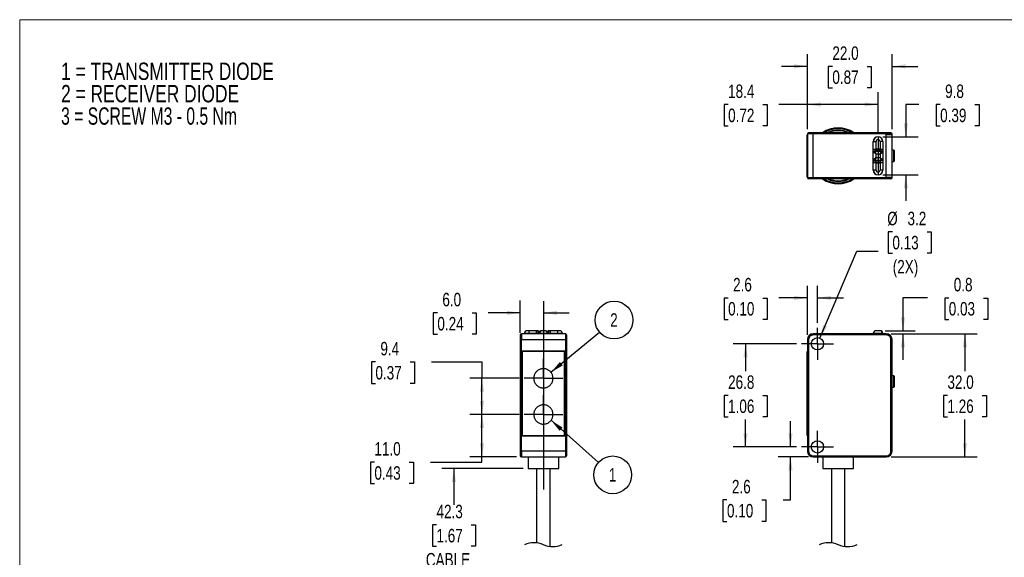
# Model space of a CAD drawing. Header units: millimetres. Extents: x 0 to 432, y 0 to 279.
# Tile 2 of 5: x 0 to 256, y 140 to 279. Entities that reach past the tile are written whole.
import ezdxf

# ---------------------------------------------------------------- set-up
doc = ezdxf.new("R2010")
doc.units = ezdxf.units.MM
doc.linetypes.add('CENTERX2', pattern=[20.32, 12.7, -2.54, 2.54, -2.54])
doc.layers.add('CENTER', color=40, linetype='CENTERX2')
doc.layers.add('DIMENSIONS', color=140, linetype='Continuous', lineweight=25)
doc.layers.add('TEXT', color=140, linetype='Continuous', lineweight=25)
doc.styles.add('SLDTEXTSTYLE0', font='TXT', dxfattribs={"width": 0.75})
doc.styles.add('SLDTEXTSTYLE1', font='TXT', dxfattribs={"width": 0.678571})
doc.dimstyles.new('SLDDIMSTYLE0', dxfattribs={"dimtxt": 3.5, "dimasz": 3.5, "dimexe": 0, "dimexo": 0.0625, "dimgap": 0.875, "dimtad": 0, "dimtih": 1, "dimtoh": 1, "dimdec": 1, "dimrnd": 1e-09, "dimzin": 4, "dimdsep": 46, "dimtxsty": 'SLDTEXTSTYLE0', "dimsah": 1, "dimcen": 0.09, "dimadec": 0, "dimazin": 1, "dimtfac": 1, "dimtdec": 1, "dimtmove": 0, "dimatfit": 0, "dimfxl": 0, "dimfrac": 2, "dimtolj": 1, "dimtzin": 12, "dimarcsym": 0})
doc.dimstyles.new('SLDDIMSTYLE1', dxfattribs={"dimtxt": 3.5, "dimasz": 3.5, "dimexe": 0, "dimexo": 0.0625, "dimgap": 0.875, "dimtad": 0, "dimtih": 1, "dimtoh": 1, "dimdec": 1, "dimrnd": 1e-09, "dimzin": 12, "dimdsep": 46, "dimtxsty": 'SLDTEXTSTYLE0', "dimsah": 1, "dimcen": 0.09, "dimadec": 0, "dimazin": 3, "dimtfac": 1, "dimtdec": 1, "dimtofl": 0, "dimtmove": 0, "dimatfit": 3, "dimfxl": 0, "dimfrac": 2, "dimtolj": 1, "dimtzin": 12, "dimarcsym": 0})
doc.dimstyles.new('SLDDIMSTYLE2', dxfattribs={"dimtxt": 3.5, "dimasz": 3.5, "dimexe": 0, "dimexo": 0.0625, "dimgap": 0.875, "dimtad": 0, "dimtih": 1, "dimtoh": 1, "dimdec": 1, "dimrnd": 1e-09, "dimzin": 4, "dimdsep": 46, "dimtxsty": 'SLDTEXTSTYLE0', "dimsah": 1, "dimcen": 0.09, "dimadec": 0, "dimazin": 1, "dimtfac": 1, "dimtdec": 1, "dimtofl": 0, "dimtmove": 0, "dimatfit": 3, "dimfxl": 0, "dimfrac": 2, "dimtolj": 1, "dimtzin": 12, "dimarcsym": 0})
doc.dimstyles.new('SLDDIMSTYLE3', dxfattribs={"dimtxt": 0.18, "dimasz": 3.5, "dimexe": 0, "dimexo": 0.0625, "dimgap": 0, "dimtad": 0, "dimtih": 1, "dimtoh": 1, "dimdec": 0, "dimrnd": 1e-09, "dimzin": 0, "dimdsep": 46, "dimtxsty": 'Standard', "dimsah": 1, "dimcen": 0.09, "dimadec": 0, "dimazin": 0, "dimtfac": 3.5, "dimtdec": 0, "dimtofl": 0, "dimtmove": 0, "dimatfit": 3, "dimfxl": 0, "dimfrac": 2, "dimtolj": 1, "dimtzin": 0, "dimarcsym": 0})
doc.dimstyles.new('SLDDIMSTYLE4', dxfattribs={"dimtxt": 3.5, "dimasz": 3.5, "dimexe": 0, "dimexo": 0.0625, "dimgap": 0.875, "dimtad": 0, "dimtih": 1, "dimtoh": 1, "dimdec": 1, "dimrnd": 1e-09, "dimzin": 12, "dimdsep": 46, "dimtxsty": 'SLDTEXTSTYLE0', "dimsah": 1, "dimcen": 0.09, "dimadec": 0, "dimazin": 3, "dimtfac": 1, "dimtdec": 1, "dimtmove": 0, "dimatfit": 0, "dimfxl": 0, "dimfrac": 2, "dimtolj": 1, "dimtzin": 12, "dimarcsym": 0})
doc.dimstyles.new('SLDDIMSTYLE5', dxfattribs={"dimtxt": 3.5, "dimasz": 3.5, "dimexe": 0, "dimexo": 0.0625, "dimgap": 0.875, "dimtad": 0, "dimtih": 1, "dimtoh": 1, "dimdec": 1, "dimrnd": 1e-09, "dimdsep": 46, "dimtxsty": 'SLDTEXTSTYLE0', "dimsah": 1, "dimcen": 0.09, "dimadec": 0, "dimazin": 2, "dimtfac": 1, "dimtdec": 1, "dimtmove": 0, "dimatfit": 0, "dimfxl": 0, "dimfrac": 2, "dimtolj": 1, "dimtzin": 12, "dimarcsym": 0})
doc.dimstyles.new('SLDDIMSTYLE6', dxfattribs={"dimtxt": 3.5, "dimasz": 3.5, "dimexe": 0, "dimexo": 0.0625, "dimgap": 0.875, "dimtad": 0, "dimtih": 1, "dimtoh": 1, "dimdec": 1, "dimrnd": 1e-09, "dimzin": 12, "dimdsep": 46, "dimtxsty": 'SLDTEXTSTYLE0', "dimsah": 1, "dimcen": 0, "dimadec": 0, "dimazin": 3, "dimtfac": 1, "dimtdec": 1, "dimtofl": 0, "dimtmove": 0, "dimatfit": 3, "dimfxl": 0, "dimfrac": 2, "dimtolj": 1, "dimtzin": 12, "dimarcsym": 0})

# ---------------------------------------------------------------- blocks, each defined once
blk = doc.blocks.new('SW_NOTE_0')
at = {"layer": 'TEXT', "color": 0, "char_height": 4.5, "attachment_point": 1}
for s, insert, style in [('1 = TRANSMITTER DIODE', (0, 5.8), 'SLDTEXTSTYLE0'), ('2 = RECEIVER DIODE', (0, -0.02), 'SLDTEXTSTYLE0'), ('3 = SCREW M3 - 0.5 Nm', (0, -5.84), 'SLDTEXTSTYLE1')]:
    blk.add_mtext(s, dxfattribs=dict(at, insert=insert, style=style))
blk = doc.blocks.new('SW_BROKEN_VIEW_0')
at = {"color": 0}
blk.add_line((0, 0), (0, -48.97), dxfattribs=at)
at = {"color": 0, "flags": 128}
for points in [[(2.39, -19.32), (2.33, -19.14), (2.26, -18.97), (2.17, -18.81), (2.07, -18.65), (1.97, -18.5), (1.85, -18.36), (1.72, -18.23), (1.58, -18.11), (1.43, -18), (1.27, -17.9), (1.11, -17.81), (0.94, -17.73), (0.77, -17.67), (0.59, -17.62), (0.41, -17.58), (0.23, -17.56), (0.04, -17.55), (-0.14, -17.55), (-0.33, -17.57), (-0.51, -17.6), (-0.69, -17.64), (-0.86, -17.7), (-1.03, -17.77), (-1.2, -17.85), (-1.36, -17.95), (-1.51, -18.05), (-1.65, -18.17), (-1.79, -18.3), (-1.91, -18.43), (-2.02, -18.58), (-2.13, -18.73), (-2.22, -18.89), (-2.3, -19.06), (-2.36, -19.23), (-2.42, -19.41), (-2.46, -19.59), (-2.48, -19.77), (-2.5, -19.96), (-2.5, -20.14), (-2.48, -20.33), (-2.46, -20.51), (-2.42, -20.69), (-2.36, -20.87), (-2.3, -21.04), (-2.22, -21.2), (-2.12, -21.37), (-2.02, -21.52), (-1.91, -21.66), (-1.78, -21.8), (-1.65, -21.93), (-1.5, -22.04), (-1.35, -22.15), (-1.19, -22.24), (-1.03, -22.33), (-0.86, -22.4), (-0.68, -22.45), (-0.5, -22.5), (-0.32, -22.53), (-0.14, -22.54), (0.05, -22.55), (0.23, -22.54), (0.42, -22.51), (0.6, -22.47), (0.77, -22.42), (0.95, -22.36), (1.12, -22.28), (1.28, -22.19), (1.43, -22.09), (1.58, -21.98), (1.72, -21.86), (1.85, -21.73), (1.97, -21.59), (2.08, -21.44), (2.17, -21.28), (2.26, -21.12), (2.33, -20.95), (2.39, -20.77), (2.44, -20.59), (2.47, -20.41), (2.49, -20.23), (2.5, -20.04), (2.49, -19.86), (2.47, -19.68), (2.44, -19.49), (2.39, -19.32)], [(2.39, -28.72), (2.33, -28.54), (2.26, -28.37), (2.17, -28.21), (2.07, -28.05), (1.97, -27.9), (1.85, -27.76), (1.72, -27.63), (1.58, -27.51), (1.43, -27.4), (1.27, -27.3), (1.11, -27.21), (0.94, -27.13), (0.77, -27.07), (0.59, -27.02), (0.41, -26.98), (0.23, -26.96), (0.04, -26.95), (-0.14, -26.95), (-0.33, -26.97), (-0.51, -27), (-0.69, -27.04), (-0.86, -27.1), (-1.03, -27.17), (-1.2, -27.25), (-1.36, -27.35), (-1.51, -27.45), (-1.65, -27.57), (-1.79, -27.7), (-1.91, -27.83), (-2.02, -27.98), (-2.13, -28.13), (-2.22, -28.29), (-2.3, -28.46), (-2.36, -28.63), (-2.42, -28.81), (-2.46, -28.99), (-2.48, -29.17), (-2.5, -29.36), (-2.5, -29.54), (-2.48, -29.73), (-2.46, -29.91), (-2.42, -30.09), (-2.36, -30.27), (-2.3, -30.44), (-2.22, -30.6), (-2.12, -30.77), (-2.02, -30.92), (-1.91, -31.06), (-1.78, -31.2), (-1.65, -31.33), (-1.5, -31.44), (-1.35, -31.55), (-1.19, -31.64), (-1.03, -31.73), (-0.86, -31.8), (-0.68, -31.85), (-0.5, -31.9), (-0.32, -31.93), (-0.14, -31.94), (0.05, -31.95), (0.23, -31.94), (0.42, -31.91), (0.6, -31.87), (0.77, -31.82), (0.95, -31.76), (1.12, -31.68), (1.28, -31.59), (1.43, -31.49), (1.58, -31.38), (1.72, -31.26), (1.85, -31.13), (1.97, -30.99), (2.08, -30.84), (2.17, -30.68), (2.26, -30.52), (2.33, -30.35), (2.39, -30.17), (2.44, -29.99), (2.47, -29.81), (2.49, -29.63), (2.5, -29.44), (2.49, -29.26), (2.47, -29.08), (2.44, -28.89), (2.39, -28.72)]]:
    blk.add_lwpolyline(points, dxfattribs=at)
blk = doc.blocks.new('_D')
at = {"layer": 'DIMENSIONS'}
for p, q in [((130.14, 198.05), (130.14, 206.4)), ((108.58, 203.19), (107.51, 203.19)), ((107.51, 203.19), (107.51, 197.64)), ((117.63, 203.19), (118.7, 203.19)), ((118.7, 203.19), (118.7, 197.64)), ((130.14, 203.22), (121.77, 203.22)), ((136.14, 203.22), (142.87, 203.22)), ((107.51, 197.64), (108.58, 197.64)), ((118.7, 197.64), (117.63, 197.64))]:
    blk.add_line(p, q, dxfattribs=at)
for points in [[(130.14, 203.22), (126.64, 203.76), (126.64, 202.68)], [(136.14, 203.22), (139.64, 202.68), (139.64, 203.76)]]:
    blk.add_solid(points, dxfattribs=at)
at = {"layer": 'DIMENSIONS', "char_height": 3.5, "attachment_point": 1, "style": 'SLDTEXTSTYLE0'}
for s, insert in [('6.0', (109.87, 208.42)), ('0.24', (108.58, 202.15))]:
    blk.add_mtext(s, dxfattribs=dict(at, insert=insert))
blk = doc.blocks.new('_D_1')
at = {"layer": 'DIMENSIONS'}
for p, q in [((130.87, 162.78), (109.7, 162.78)), ((112.87, 162.78), (112.87, 153.36)), ((108.35, 148.13), (107.28, 148.13)), ((107.28, 148.13), (107.28, 142.57)), ((117.4, 148.13), (118.46, 148.13)), ((118.46, 148.13), (118.46, 142.57)), ((107.28, 142.57), (108.35, 142.57)), ((118.46, 142.57), (117.4, 142.57)), ((112.87, 126.23), (112.87, 130.75)), ((111.12, 125.35), (112.87, 126.23)), ((114.62, 123.6), (111.12, 125.35)), ((112.87, 122.73), (114.62, 123.6)), ((112.87, 115.56), (112.87, 122.73)), ((130.98, 115.56), (109.7, 115.56))]:
    blk.add_line(p, q, dxfattribs=at)
for points in [[(112.87, 162.78), (112.33, 159.28), (113.41, 159.28)], [(112.87, 115.56), (113.41, 119.06), (112.33, 119.06)]]:
    blk.add_solid(points, dxfattribs=at)
at = {"layer": 'DIMENSIONS', "char_height": 3.5, "attachment_point": 1, "style": 'SLDTEXTSTYLE0'}
for s, insert in [('42.3', (108.35, 153.35)), ('1.67', (108.35, 147.08)), ('CABLE', (105.58, 140.81)), ('LENGTH', (104.19, 135.26))]:
    blk.add_mtext(s, dxfattribs=dict(at, insert=insert))
blk = doc.blocks.new('_D_2')
at = {"layer": 'DIMENSIONS'}
for p, q in [((129.83, 176.81), (116.99, 176.81)), ((120.17, 165.78), (120.17, 176.81)), ((92.21, 164.4), (91.15, 164.4)), ((91.15, 164.4), (91.15, 158.85)), ((101.27, 164.4), (102.33, 164.4)), ((102.33, 164.4), (102.33, 158.85)), ((106.82, 164.43), (120.17, 164.43)), ((129.17, 165.78), (116.99, 165.78)), ((120.17, 164.43), (120.17, 165.78)), ((91.15, 158.85), (92.21, 158.85)), ((102.33, 158.85), (101.27, 158.85))]:
    blk.add_line(p, q, dxfattribs=at)
for points in [[(120.17, 176.81), (119.63, 173.31), (120.71, 173.31)], [(120.17, 165.78), (120.71, 169.28), (119.63, 169.28)]]:
    blk.add_solid(points, dxfattribs=at)
at = {"layer": 'DIMENSIONS', "char_height": 3.5, "attachment_point": 1, "style": 'SLDTEXTSTYLE0'}
for s, insert in [('11.0', (92.21, 169.63)), ('0.43', (92.21, 163.36))]:
    blk.add_mtext(s, dxfattribs=dict(at, insert=insert))
blk = doc.blocks.new('_D_3')
at = {"layer": 'DIMENSIONS'}
for p, q in [((92.47, 190.45), (91.41, 190.45)), ((91.41, 190.45), (91.41, 184.89)), ((101.52, 190.45), (102.59, 190.45)), ((102.59, 190.45), (102.59, 184.89)), ((107.08, 190.48), (120.17, 190.48)), ((120.17, 190.48), (120.17, 186.21)), ((91.41, 184.89), (92.47, 184.89)), ((102.59, 184.89), (101.52, 184.89)), ((129.83, 186.21), (116.99, 186.21)), ((120.17, 176.81), (120.17, 186.21)), ((129.83, 176.81), (116.99, 176.81))]:
    blk.add_line(p, q, dxfattribs=at)
for points in [[(120.17, 186.21), (119.63, 182.71), (120.71, 182.71)], [(120.17, 176.81), (120.71, 180.31), (119.63, 180.31)]]:
    blk.add_solid(points, dxfattribs=at)
at = {"layer": 'DIMENSIONS', "char_height": 3.5, "attachment_point": 1, "style": 'SLDTEXTSTYLE0'}
for s, insert in [('9.4', (93.77, 195.67)), ('0.37', (92.47, 189.4))]:
    blk.add_mtext(s, dxfattribs=dict(at, insert=insert))
blk = doc.blocks.new('SW_NOTE_0_3')
at = {"layer": 'TEXT', "color": 0}
blk.add_circle((3.78, 3.13), 4.91, dxfattribs=at)
at = {"layer": 'TEXT', "color": 0, "insert": (3.75, 4.89), "char_height": 3.5, "attachment_point": 2, "style": 'SLDTEXTSTYLE0'}
blk.add_mtext('2', dxfattribs=at)
blk = doc.blocks.new('SW_NOTE_0_4')
at = {"layer": 'TEXT', "color": 0}
blk.add_circle((3.68, -3.25), 4.91, dxfattribs=at)
at = {"layer": 'TEXT', "color": 0, "insert": (3.64, -1.49), "char_height": 3.5, "attachment_point": 2, "style": 'SLDTEXTSTYLE0'}
blk.add_mtext('1', dxfattribs=at)
blk = doc.blocks.new('SW_CENTERMARKSYMBOL_0')
at = {"layer": 'CENTER', "color": 0}
for p, q in [((0, 2.54), (0, 5.04)), ((-2.54, 0), (-5.04, 0)), ((0, 0), (-2.54, 0)), ((0, 0), (0, 2.54)), ((0, 0), (0, -2.54)), ((0, 0), (2.54, 0)), ((2.54, 0), (5.04, 0)), ((0, -2.54), (0, -5.04))]:
    blk.add_line(p, q, dxfattribs=at)
blk = doc.blocks.new('SW_CENTERMARKSYMBOL_1')
at = {"layer": 'CENTER', "color": 0}
for p, q in [((0, 2.54), (0, 5.04)), ((-2.54, 0), (-5.04, 0)), ((0, 0), (-2.54, 0)), ((0, 0), (0, 2.54)), ((0, 0), (0, -2.54)), ((0, 0), (2.54, 0)), ((2.54, 0), (5.04, 0)), ((0, -2.54), (0, -5.04))]:
    blk.add_line(p, q, dxfattribs=at)
blk = doc.blocks.new('_D_4')
at = {"layer": 'DIMENSIONS'}
for p, q in [((204.78, 197.55), (204.78, 210.27)), ((207.38, 200.59), (207.38, 210.27)), ((184.15, 207.07), (183.09, 207.07)), ((183.09, 207.07), (183.09, 201.52)), ((193.21, 207.07), (194.27, 207.07)), ((194.27, 207.07), (194.27, 201.52)), ((204.78, 207.1), (197.34, 207.1)), ((207.38, 207.1), (214.11, 207.1)), ((183.09, 201.52), (184.15, 201.52)), ((194.27, 201.52), (193.21, 201.52))]:
    blk.add_line(p, q, dxfattribs=at)
for points in [[(204.78, 207.1), (201.28, 207.64), (201.28, 206.56)], [(207.38, 207.1), (210.88, 206.56), (210.88, 207.64)]]:
    blk.add_solid(points, dxfattribs=at)
at = {"layer": 'DIMENSIONS', "char_height": 3.5, "attachment_point": 1, "style": 'SLDTEXTSTYLE0'}
for s, insert in [('2.6', (185.45, 212.3)), ('0.10', (184.15, 206.03))]:
    blk.add_mtext(s, dxfattribs=dict(at, insert=insert))
blk = doc.blocks.new('_D_5')
at = {"layer": 'DIMENSIONS'}
for p, q in [((235.96, 207.1), (229.61, 207.1)), ((229.61, 207.1), (229.61, 198.58)), ((241.51, 207.07), (240.45, 207.07)), ((240.45, 207.07), (240.45, 201.52)), ((250.57, 207.07), (251.63, 207.07)), ((251.63, 207.07), (251.63, 201.52)), ((240.45, 201.52), (241.51, 201.52)), ((251.63, 201.52), (250.57, 201.52)), ((224.95, 198.58), (232.78, 198.58)), ((226.55, 197.78), (232.78, 197.78)), ((229.61, 197.78), (229.61, 191.04))]:
    blk.add_line(p, q, dxfattribs=at)
for points in [[(229.61, 198.58), (230.15, 202.08), (229.07, 202.08)], [(229.61, 197.78), (229.07, 194.28), (230.15, 194.28)]]:
    blk.add_solid(points, dxfattribs=at)
at = {"layer": 'DIMENSIONS', "char_height": 3.5, "attachment_point": 1, "style": 'SLDTEXTSTYLE0'}
for s, insert in [('0.8', (242.81, 212.3)), ('0.03', (241.51, 206.03))]:
    blk.add_mtext(s, dxfattribs=dict(at, insert=insert))
blk = doc.blocks.new('_D_6')
at = {"layer": 'DIMENSIONS'}
for p, q in [((226.86, 224.27), (225.8, 224.27)), ((225.8, 224.27), (225.8, 218.71)), ((235.91, 224.27), (236.98, 224.27)), ((236.98, 224.27), (236.98, 218.71)), ((208, 196.65), (217.59, 219.22)), ((217.59, 219.22), (223.14, 219.22)), ((225.8, 218.71), (226.86, 218.71)), ((236.98, 218.71), (235.91, 218.71))]:
    blk.add_line(p, q, dxfattribs=at)
blk.add_solid([(208, 196.65), (209.87, 199.66), (208.88, 200.08)], dxfattribs=at)
at = {"layer": 'DIMENSIONS', "char_height": 3.5, "attachment_point": 1, "style": 'SLDTEXTSTYLE0'}
for s, insert in [('%%c', (225.52, 229.49)), ('3.2', (230.79, 229.49)), ('0.13', (226.86, 223.22)), ('(2X)', (226.95, 216.96))]:
    blk.add_mtext(s, dxfattribs=dict(at, insert=insert))
blk = doc.blocks.new('_D_7')
at = {"layer": 'DIMENSIONS'}
for p, q in [((226.55, 197.78), (248.87, 197.78)), ((245.7, 197.78), (245.7, 188.07)), ((241.17, 181.75), (240.11, 181.75)), ((240.11, 181.75), (240.11, 176.19)), ((250.22, 181.75), (251.29, 181.75)), ((251.29, 181.75), (251.29, 176.19)), ((240.11, 176.19), (241.17, 176.19)), ((245.7, 165.78), (245.7, 175.48)), ((251.29, 176.19), (250.22, 176.19)), ((226.55, 165.78), (248.87, 165.78))]:
    blk.add_line(p, q, dxfattribs=at)
for points in [[(245.7, 197.78), (245.16, 194.28), (246.24, 194.28)], [(245.7, 165.78), (246.24, 169.28), (245.16, 169.28)]]:
    blk.add_solid(points, dxfattribs=at)
at = {"layer": 'DIMENSIONS', "char_height": 3.5, "attachment_point": 1, "style": 'SLDTEXTSTYLE0'}
for s, insert in [('32.0', (241.17, 186.97)), ('1.26', (241.17, 180.7))]:
    blk.add_mtext(s, dxfattribs=dict(at, insert=insert))
blk = doc.blocks.new('_D_8')
at = {"layer": 'DIMENSIONS'}
for p, q in [((201.97, 195.18), (185.5, 195.18)), ((188.68, 195.18), (188.68, 188.07)), ((184.15, 181.75), (183.09, 181.75)), ((183.09, 181.75), (183.09, 176.19)), ((193.21, 181.75), (194.27, 181.75)), ((194.27, 181.75), (194.27, 176.19)), ((183.09, 176.19), (184.15, 176.19)), ((188.68, 168.38), (188.68, 175.48)), ((194.27, 176.19), (193.21, 176.19)), ((201.97, 168.38), (185.5, 168.38))]:
    blk.add_line(p, q, dxfattribs=at)
for points in [[(188.68, 195.18), (188.14, 191.68), (189.22, 191.68)], [(188.68, 168.38), (189.22, 171.88), (188.14, 171.88)]]:
    blk.add_solid(points, dxfattribs=at)
at = {"layer": 'DIMENSIONS', "char_height": 3.5, "attachment_point": 1, "style": 'SLDTEXTSTYLE0'}
for s, insert in [('26.8', (184.15, 186.97)), ('1.06', (184.15, 180.7))]:
    blk.add_mtext(s, dxfattribs=dict(at, insert=insert))
blk = doc.blocks.new('_D_9')
at = {"layer": 'DIMENSIONS'}
for p, q in [((200.37, 168.38), (200.37, 175.11)), ((201.97, 168.38), (197.2, 168.38)), ((205.01, 165.78), (197.2, 165.78)), ((200.37, 154.62), (200.37, 165.78)), ((183.86, 154.59), (182.8, 154.59)), ((182.8, 154.59), (182.8, 149.04)), ((192.91, 154.59), (193.98, 154.59)), ((193.98, 154.59), (193.98, 149.04)), ((198.47, 154.62), (200.37, 154.62)), ((182.8, 149.04), (183.86, 149.04)), ((193.98, 149.04), (192.91, 149.04))]:
    blk.add_line(p, q, dxfattribs=at)
for points in [[(200.37, 168.38), (200.91, 171.88), (199.83, 171.88)], [(200.37, 165.78), (199.83, 162.28), (200.91, 162.28)]]:
    blk.add_solid(points, dxfattribs=at)
at = {"layer": 'DIMENSIONS', "char_height": 3.5, "attachment_point": 1, "style": 'SLDTEXTSTYLE0'}
for s, insert in [('2.6', (185.15, 159.81)), ('0.10', (183.86, 153.55))]:
    blk.add_mtext(s, dxfattribs=dict(at, insert=insert))
blk = doc.blocks.new('SW_CENTERMARKSYMBOL_2')
at = {"layer": 'CENTER', "color": 0}
for p, q in [((0, 2.54), (0, 4.14)), ((-2.54, 0), (-4.14, 0)), ((0, 0), (-2.54, 0)), ((0, 0), (0, 2.54)), ((0, 0), (0, -2.54)), ((0, 0), (2.54, 0)), ((2.54, 0), (4.14, 0)), ((0, -2.54), (0, -4.14))]:
    blk.add_line(p, q, dxfattribs=at)
blk = doc.blocks.new('SW_CENTERMARKSYMBOL_3')
at = {"layer": 'CENTER', "color": 0}
for p, q in [((0, 2.54), (0, 4.14)), ((-2.54, 0), (-4.14, 0)), ((0, 0), (-2.54, 0)), ((0, 0), (0, 2.54)), ((0, 0), (0, -2.54)), ((0, 0), (2.54, 0)), ((2.54, 0), (4.14, 0)), ((0, -2.54), (0, -4.14))]:
    blk.add_line(p, q, dxfattribs=at)
blk = doc.blocks.new('_D_15')
at = {"layer": 'DIMENSIONS'}
for p, q in [((233.71, 257.36), (230.35, 257.36)), ((230.35, 257.36), (230.35, 248.94)), ((239.27, 257.34), (238.2, 257.34)), ((238.2, 257.34), (238.2, 251.78)), ((248.32, 257.34), (249.39, 257.34)), ((249.39, 257.34), (249.39, 251.78)), ((238.2, 251.78), (239.27, 251.78)), ((249.39, 251.78), (248.32, 251.78)), ((224.4, 248.94), (233.53, 248.94)), ((224.4, 239.09), (233.53, 239.09)), ((230.35, 239.09), (230.35, 232.35))]:
    blk.add_line(p, q, dxfattribs=at)
for points in [[(230.35, 248.94), (230.89, 252.44), (229.82, 252.44)], [(230.35, 239.09), (229.82, 235.59), (230.89, 235.59)]]:
    blk.add_solid(points, dxfattribs=at)
at = {"layer": 'DIMENSIONS', "char_height": 3.5, "attachment_point": 1, "style": 'SLDTEXTSTYLE0'}
for s, insert in [('9.8', (240.56, 262.56)), ('0.39', (239.27, 256.29))]:
    blk.add_mtext(s, dxfattribs=dict(at, insert=insert))
blk = doc.blocks.new('_D_16')
at = {"layer": 'DIMENSIONS'}
for p, q in [((204.78, 250.98), (204.78, 260.54)), ((223.13, 250.21), (223.13, 260.54)), ((184.15, 257.34), (183.09, 257.34)), ((183.09, 257.34), (183.09, 251.78)), ((193.21, 257.34), (194.27, 257.34)), ((194.27, 257.34), (194.27, 251.78)), ((204.78, 257.36), (197.34, 257.36)), ((223.13, 257.36), (204.78, 257.36)), ((183.09, 251.78), (184.15, 251.78)), ((194.27, 251.78), (193.21, 251.78))]:
    blk.add_line(p, q, dxfattribs=at)
for points in [[(204.78, 257.36), (208.28, 256.83), (208.28, 257.9)], [(223.13, 257.36), (219.63, 257.9), (219.63, 256.83)]]:
    blk.add_solid(points, dxfattribs=at)
at = {"layer": 'DIMENSIONS', "char_height": 3.5, "attachment_point": 1, "style": 'SLDTEXTSTYLE0'}
for s, insert in [('18.4', (184.15, 262.56)), ('0.72', (184.15, 256.29))]:
    blk.add_mtext(s, dxfattribs=dict(at, insert=insert))
blk = doc.blocks.new('_D_17')
at = {"layer": 'DIMENSIONS'}
for p, q in [((204.78, 250.98), (204.78, 270.45)), ((226.78, 250.98), (226.78, 270.45)), ((204.78, 267.28), (198.05, 267.28)), ((211.25, 267.25), (210.19, 267.25)), ((210.19, 267.25), (210.19, 261.7)), ((220.31, 267.25), (221.37, 267.25)), ((221.37, 267.25), (221.37, 261.7)), ((226.78, 267.28), (233.51, 267.28)), ((210.19, 261.7), (211.25, 261.7)), ((221.37, 261.7), (220.31, 261.7))]:
    blk.add_line(p, q, dxfattribs=at)
for points in [[(204.78, 267.28), (201.28, 267.82), (201.28, 266.74)], [(226.78, 267.28), (230.28, 266.74), (230.28, 267.82)]]:
    blk.add_solid(points, dxfattribs=at)
at = {"layer": 'DIMENSIONS', "char_height": 3.5, "attachment_point": 1, "style": 'SLDTEXTSTYLE0'}
for s, insert in [('22.0', (211.25, 272.47)), ('0.87', (211.25, 266.21))]:
    blk.add_mtext(s, dxfattribs=dict(at, insert=insert))

msp = doc.modelspace()

# ---------------------------------------------------------------- linework, layer by layer
at = {"color": 7, "linetype": 'Continuous', "lineweight": 18}
for p, q in [((0, 0), (0, 279.4)), ((0, 279.4), (431.8, 279.4))]:
    msp.add_line(p, q, dxfattribs=at)
for p, q in [((204.68, 238.51), (204.68, 249.51)), ((204.68, 249.51), (204.78, 249.51)), ((206.28, 249.71), (204.78, 249.71)), ((204.78, 249.71), (204.78, 238.31)), ((206.28, 249.71), (206.28, 250.01)), ((225.28, 250.01), (206.28, 250.01)), ((206.28, 238.31), (206.28, 249.71)), ((225.28, 249.71), (206.28, 249.71)), ((225.28, 249.71), (225.28, 250.01)), ((225.28, 249.71), (226.78, 249.71)), ((225.28, 249.71), (225.28, 249.61)), ((225.28, 249.51), (225.28, 249.61)), ((225.28, 249.61), (226.78, 249.61)), ((225.28, 238.51), (225.28, 249.51)), ((226.78, 249.51), (225.28, 249.51)), ((226.18, 249.51), (226.18, 249.61)), ((226.78, 249.61), (226.78, 249.71)), ((226.78, 238.51), (226.78, 249.51)), ((221.88, 245.71), (221.88, 247.71)), ((221.9, 245.79), (221.9, 247.71)), ((221.9, 247.71), (222.6, 247.71)), ((221.9, 245.79), (222.6, 245.79)), ((222.6, 245.79), (222.6, 247.71)), ((223.65, 245.79), (222.6, 245.79)), ((224.35, 247.71), (223.65, 247.71)), ((223.65, 247.71), (223.65, 245.79)), ((223.65, 245.79), (224.35, 245.79)), ((224.35, 247.71), (224.35, 245.79)), ((224.38, 247.71), (224.38, 245.71)), ((221.88, 245.26), (221.88, 245.71)), ((221.88, 245.71), (222.58, 245.71)), ((221.88, 245.26), (222.58, 245.26)), ((221.88, 242.76), (221.88, 245.26)), ((221.9, 243.09), (221.9, 244.94)), ((222.2, 245.24), (224.05, 245.24)), ((222.58, 245.26), (222.58, 245.71)), ((222.58, 245.71), (223.68, 245.71)), ((223.68, 245.26), (222.58, 245.26)), ((222.6, 244.54), (223.65, 244.54)), ((222.6, 243.49), (222.6, 244.54)), ((223.65, 243.49), (222.6, 243.49)), ((223.65, 244.54), (223.65, 243.49)), ((223.68, 245.71), (223.68, 245.26)), ((223.68, 245.71), (224.38, 245.71)), ((223.68, 245.26), (224.38, 245.26)), ((224.35, 244.94), (224.35, 243.09)), ((224.38, 245.71), (224.38, 245.26)), ((224.38, 245.26), (224.38, 242.76)), ((227.2, 245.48), (226.78, 245.48)), ((227.2, 242.55), (227.2, 245.48)), ((221.88, 242.31), (221.88, 242.76)), ((222.58, 242.76), (221.88, 242.76)), ((222.58, 242.31), (221.88, 242.31)), ((221.88, 240.31), (221.88, 242.31)), ((222.6, 242.24), (221.9, 242.24)), ((221.9, 240.31), (221.9, 242.24)), ((224.05, 242.79), (222.2, 242.79)), ((222.58, 242.31), (222.58, 242.76)), ((223.68, 242.76), (222.58, 242.76)), ((223.68, 242.31), (222.58, 242.31)), ((222.6, 240.31), (222.6, 242.24)), ((222.6, 242.24), (223.65, 242.24)), ((224.35, 242.24), (223.65, 242.24)), ((223.65, 242.24), (223.65, 240.31)), ((223.68, 242.76), (223.68, 242.31)), ((224.38, 242.76), (223.68, 242.76)), ((223.68, 242.31), (224.38, 242.31)), ((224.35, 242.24), (224.35, 240.31)), ((224.38, 242.76), (224.38, 242.31)), ((224.38, 242.31), (224.38, 240.31)), ((226.78, 242.55), (227.2, 242.55)), ((204.78, 238.51), (204.68, 238.51)), ((206.28, 238.31), (204.78, 238.31)), ((206.28, 238.01), (206.28, 238.31)), ((225.28, 238.31), (206.28, 238.31)), ((222.6, 240.31), (221.9, 240.31)), ((224.35, 240.31), (223.65, 240.31)), ((225.28, 238.41), (225.28, 238.51)), ((225.28, 238.51), (226.78, 238.51)), ((225.28, 238.31), (225.28, 238.41)), ((226.78, 238.41), (225.28, 238.41)), ((225.28, 238.01), (225.28, 238.31)), ((226.78, 238.31), (225.28, 238.31)), ((226.08, 238.41), (226.08, 238.51)), ((226.18, 238.41), (226.18, 238.51)), ((226.78, 238.31), (226.78, 238.41)), ((225.28, 238.01), (206.28, 238.01)), ((130.14, 197.48), (130.14, 196.28)), ((130.44, 197.78), (130.44, 196.28)), ((141.84, 197.78), (130.44, 197.78)), ((131.21, 197.88), (131.21, 197.78)), ((132.44, 197.88), (131.21, 197.88)), ((132.44, 198.58), (131.91, 198.58)), ((132.44, 197.88), (132.44, 198.58)), ((134.36, 198.58), (132.44, 198.58)), ((134.36, 197.88), (132.44, 197.88)), ((132.44, 197.78), (132.44, 197.88)), ((134.36, 197.88), (134.36, 198.58)), ((134.36, 197.78), (134.36, 197.88)), ((134.89, 198.58), (134.44, 198.58)), ((134.44, 197.88), (134.44, 198.58)), ((134.89, 197.88), (134.44, 197.88)), ((134.44, 197.78), (134.44, 197.88)), ((134.89, 197.88), (134.89, 198.58)), ((134.89, 197.78), (134.89, 197.88)), ((135.21, 197.88), (134.91, 197.88)), ((134.91, 197.78), (134.91, 197.88)), ((137.06, 197.88), (135.21, 197.88)), ((135.21, 197.88), (135.21, 197.78)), ((136.66, 198.58), (135.61, 198.58)), ((137.36, 197.88), (137.06, 197.88)), ((137.06, 197.88), (137.06, 197.78)), ((137.36, 197.88), (137.36, 197.78)), ((137.84, 198.58), (137.39, 198.58)), ((137.39, 198.58), (137.39, 197.88)), ((137.84, 197.88), (137.39, 197.88)), ((137.39, 197.88), (137.39, 197.78)), ((137.84, 198.58), (137.84, 197.88)), ((137.84, 197.88), (137.84, 197.78)), ((139.84, 198.58), (137.91, 198.58)), ((137.91, 198.58), (137.91, 197.88)), ((137.91, 197.88), (137.91, 197.78)), ((139.84, 197.88), (137.91, 197.88)), ((139.84, 198.58), (139.84, 197.88)), ((140.36, 198.58), (139.84, 198.58)), ((139.84, 197.88), (139.84, 197.78)), ((141.06, 197.88), (139.84, 197.88)), ((141.06, 197.78), (141.06, 197.88)), ((141.84, 197.78), (141.84, 196.28)), ((142.14, 197.48), (142.14, 196.28)), ((225.28, 197.78), (206.28, 197.78)), ((206.28, 197.48), (206.28, 197.78)), ((225.28, 197.48), (206.28, 197.48)), ((221.88, 197.88), (221.88, 197.78)), ((221.9, 197.88), (221.9, 197.78)), ((224.35, 197.88), (221.9, 197.88)), ((222.6, 198.58), (222.58, 198.58)), ((223.65, 198.58), (222.6, 198.58)), ((223.68, 198.58), (223.65, 198.58)), ((224.35, 197.78), (224.35, 197.88)), ((224.38, 197.78), (224.38, 197.88)), ((225.28, 197.48), (225.28, 197.78)), ((130.14, 196.28), (130.44, 196.28)), ((130.14, 196.28), (130.14, 167.28)), ((130.44, 196.28), (141.84, 196.28)), ((130.44, 167.28), (130.44, 196.28)), ((141.84, 196.28), (142.14, 196.28)), ((141.84, 196.28), (141.84, 167.28)), ((142.14, 196.28), (142.14, 167.28)), ((204.78, 196.28), (204.78, 167.28)), ((204.78, 196.28), (205.08, 196.28)), ((205.08, 196.28), (205.08, 167.28)), ((226.48, 167.28), (226.48, 196.28)), ((226.48, 196.28), (226.78, 196.28)), ((226.78, 167.28), (226.78, 196.28)), ((130.54, 193.28), (130.54, 171.28)), ((141.74, 193.28), (130.54, 193.28)), ((130.64, 193.18), (130.64, 171.38)), ((141.64, 193.18), (130.64, 193.18)), ((141.64, 171.38), (141.64, 193.18)), ((141.74, 171.28), (141.74, 193.28)), ((204.68, 171.38), (204.68, 193.18)), ((204.78, 193.18), (204.68, 193.18)), ((227.2, 186.84), (226.78, 186.84)), ((227.2, 183.91), (227.2, 186.84)), ((227.4, 184.11), (227.4, 186.64)), ((226.78, 183.91), (227.2, 183.91)), ((130.54, 171.28), (141.74, 171.28)), ((130.64, 171.38), (141.64, 171.38)), ((204.78, 171.38), (204.68, 171.38)), ((130.14, 167.28), (130.14, 166.08)), ((130.44, 167.28), (130.14, 167.28)), ((130.44, 167.28), (130.44, 165.78)), ((141.84, 167.28), (130.44, 167.28)), ((141.84, 167.28), (141.84, 165.78)), ((142.14, 167.28), (141.84, 167.28)), ((142.14, 167.28), (142.14, 166.08)), ((205.08, 167.28), (204.78, 167.28)), ((226.48, 167.28), (226.78, 167.28)), ((130.44, 165.78), (141.84, 165.78)), ((132.14, 165.78), (132.14, 162.78)), ((140.14, 162.78), (140.14, 165.78)), ((206.28, 166.08), (225.28, 166.08)), ((206.28, 166.08), (206.28, 165.78)), ((206.28, 165.78), (225.28, 165.78)), ((208.78, 165.78), (208.78, 162.78)), ((216.78, 162.78), (216.78, 165.78)), ((225.28, 166.08), (225.28, 165.78)), ((132.14, 162.78), (140.14, 162.78)), ((134.37, 162.78), (134.37, 143.43)), ((137.87, 142.53), (137.87, 162.78)), ((208.78, 162.78), (216.78, 162.78)), ((211, 162.78), (211, 143.43)), ((214.5, 142.53), (214.5, 162.78))]:
    msp.add_line(p, q)
for centre in [(207.38, 195.18), (207.38, 168.38)]:
    msp.add_circle(centre, 1.6)
for centre, radius, start, end in [((212.75, 244.03), 7.25, 55.5931, 124.4069), ((212.75, 244.03), 7.15, 56.7812, 123.2188), ((212.75, 244.03), 7.12, 57.0895, 122.9105), ((212.75, 244.03), 7.03, 58.3463, 121.6537), ((205.08, 249.71), 0.3, 90, 180), ((212.75, 244.03), 6.63, 64.5393, 115.4607), ((212.75, 244.03), 6.5, 66.9617, 113.0383), ((212.75, 244.03), 6.49, 67.2416, 112.7584), ((223.13, 247.71), 1.25, 0, 180), ((223.13, 247.71), 1.23, 0, 180), ((226.48, 249.71), 0.3, 0, 90), ((223.13, 247.71), 0.525, 0, 180), ((222.2, 244.94), 0.3, 90, 180), ((224.05, 244.94), 0.3, 0, 90), ((227.2, 245.28), 0.2, 0, 90), ((222.2, 243.09), 0.3, 180, 270), ((224.05, 243.09), 0.3, 270, 0), ((227.2, 242.75), 0.2, 270, 0), ((205.08, 238.31), 0.3, 180, 270), ((223.13, 240.31), 1.25, 180, 0), ((223.13, 240.31), 1.23, 180, 360), ((223.13, 240.31), 0.525, 180, 0), ((226.48, 238.31), 0.3, 270, 0), ((212.75, 244.03), 7.25, 236.1118, 303.8882), ((212.75, 244.03), 7.15, 237.324, 302.676), ((212.75, 244.03), 7.12, 237.6388, 302.3612), ((212.75, 244.03), 7.03, 238.9234, 301.0766), ((212.75, 244.03), 6.63, 245.2907, 294.7093), ((212.75, 244.03), 6.5, 247.8061, 292.1939), ((212.75, 244.03), 6.49, 248.098, 291.902), ((130.44, 197.48), 0.3, 90.0002, 180.0001), ((131.91, 197.88), 0.7, 89.9999, 180.0001), ((140.36, 197.88), 0.7, 360, 90), ((141.84, 197.48), 0.3, 359.9999, 89.9998), ((206.28, 196.28), 1.5, 90.0002, 179.9999), ((222.58, 197.88), 0.7, 90, 180.0001), ((222.6, 197.88), 0.7, 89.9999, 180.0001), ((223.65, 197.88), 0.7, 359.9999, 90), ((223.68, 197.88), 0.7, 359.9999, 90.0001), ((225.28, 196.28), 1.5, 360, 89.9999), ((227.2, 186.64), 0.2, 0.0007, 89.9993), ((227.2, 184.11), 0.2, 270.0007, 359.9993), ((206.28, 167.28), 1.5, 180.0001, 270), ((225.28, 167.28), 1.5, 270, 360), ((130.44, 166.08), 0.3, 180.0002, 269.9998), ((141.84, 166.08), 0.3, 270.0002, 359.9998)]:
    msp.add_arc(centre, radius, start, end)
for points in [[(206.28, 250.01), (205.62, 250.01), (205.08, 250.01), (205.08, 250.01)], [(226.48, 250.01), (226.48, 250.01), (225.94, 250.01), (225.28, 250.01)]]:
    msp.add_open_spline(points, degree=3)
for points, knots in [([(222.6, 244.54), (222.58, 244.55), (222.53, 244.58), (222.45, 244.62), (222.38, 244.66), (222.32, 244.7), (222.27, 244.73), (222.22, 244.75), (222.18, 244.78), (222.14, 244.8), (222.09, 244.83), (222.02, 244.87), (221.95, 244.91), (221.91, 244.93), (221.91, 244.93), (221.9, 244.94)], [0, 0, 0, 0, 0.077534, 0.15019, 0.217975, 0.280892, 0.338952, 0.392163, 0.440539, 0.484099, 0.522866, 0.652593, 0.774678, 0.890095, 1, 1, 1, 1]), ([(222.6, 243.49), (222.58, 243.47), (222.53, 243.44), (222.45, 243.4), (222.37, 243.35), (222.28, 243.3), (222.19, 243.25), (222.1, 243.2), (222.02, 243.15), (221.96, 243.12), (221.91, 243.09), (221.91, 243.09), (221.9, 243.09)], [0, 0, 0, 0, 0.077306, 0.154363, 0.231019, 0.307077, 0.42616, 0.522632, 0.649391, 0.772637, 0.860776, 1, 1, 1, 1]), ([(222.2, 245.24), (222.2, 245.23), (222.21, 245.23), (222.21, 245.22), (222.23, 245.2), (222.24, 245.17), (222.26, 245.13), (222.29, 245.09), (222.32, 245.03), (222.37, 244.95), (222.43, 244.84), (222.51, 244.7), (222.57, 244.59), (222.6, 244.54)], [0, 0, 0, 0, 0.06226, 0.126153, 0.191916, 0.259769, 0.329907, 0.402511, 0.477742, 0.571587, 0.68983, 0.832612, 1, 1, 1, 1]), ([(222.6, 243.49), (222.59, 243.46), (222.56, 243.41), (222.52, 243.33), (222.48, 243.27), (222.44, 243.2), (222.41, 243.15), (222.39, 243.1), (222.36, 243.06), (222.34, 243.02), (222.31, 242.97), (222.27, 242.9), (222.23, 242.83), (222.21, 242.79), (222.21, 242.79), (222.2, 242.79)], [0, 0, 0, 0, 0.077534, 0.15019, 0.217975, 0.280892, 0.338952, 0.392163, 0.440539, 0.484099, 0.522866, 0.652593, 0.774678, 0.890095, 1, 1, 1, 1]), ([(223.65, 244.54), (223.67, 244.56), (223.7, 244.61), (223.74, 244.69), (223.78, 244.76), (223.81, 244.82), (223.85, 244.87), (223.87, 244.92), (223.9, 244.96), (223.92, 245), (223.95, 245.05), (223.99, 245.12), (224.03, 245.19), (224.05, 245.23), (224.05, 245.23), (224.05, 245.24)], [0, 0, 0, 0, 0.077534, 0.15019, 0.217974, 0.280892, 0.338952, 0.392163, 0.440539, 0.484099, 0.522866, 0.652593, 0.774678, 0.890095, 1, 1, 1, 1]), ([(223.65, 244.54), (223.68, 244.55), (223.73, 244.58), (223.81, 244.63), (223.89, 244.67), (223.98, 244.72), (224.07, 244.77), (224.16, 244.82), (224.24, 244.87), (224.3, 244.9), (224.34, 244.93), (224.35, 244.93), (224.35, 244.94)], [0, 0, 0, 0, 0.077306, 0.154363, 0.231019, 0.307077, 0.42616, 0.522632, 0.649391, 0.772637, 0.860776, 1, 1, 1, 1]), ([(223.65, 243.49), (223.68, 243.47), (223.73, 243.44), (223.81, 243.4), (223.87, 243.36), (223.94, 243.33), (223.99, 243.29), (224.04, 243.27), (224.08, 243.24), (224.12, 243.22), (224.17, 243.19), (224.24, 243.15), (224.31, 243.11), (224.35, 243.09), (224.35, 243.09), (224.35, 243.09)], [0, 0, 0, 0, 0.077534, 0.15019, 0.217975, 0.280892, 0.338952, 0.392163, 0.440539, 0.484099, 0.522866, 0.652593, 0.774678, 0.890095, 1, 1, 1, 1]), ([(223.65, 243.49), (223.67, 243.46), (223.7, 243.41), (223.74, 243.33), (223.79, 243.25), (223.84, 243.16), (223.89, 243.07), (223.94, 242.98), (223.99, 242.9), (224.02, 242.84), (224.05, 242.8), (224.05, 242.79), (224.05, 242.79)], [0, 0, 0, 0, 0.077306, 0.154363, 0.231019, 0.307077, 0.42616, 0.522632, 0.649391, 0.772637, 0.860776, 1, 1, 1, 1]), ([(227.4, 242.75), (227.4, 242.75), (227.4, 243.31), (227.4, 244.71), (227.4, 245.28), (227.4, 245.28)], [0, 0, 0, 0, 0.5, 0.5, 1, 1, 1, 1]), ([(206.28, 238.01), (206.24, 238.01), (206.17, 238.01), (206.05, 238.01), (205.94, 238.01), (205.8, 238.01), (205.62, 238.01), (205.43, 238.01), (205.27, 238.01), (205.16, 238.01), (205.09, 238.01), (205.08, 238.01), (205.08, 238.01)], [0, 0, 0, 0, 0.0602696, 0.1200349, 0.179835, 0.2402084, 0.3700274, 0.5001309, 0.62995, 0.7600537, 0.8799574, 1, 1, 1, 1]), ([(226.48, 238.01), (226.48, 238.01), (226.48, 238.01), (226.46, 238.01), (226.43, 238.01), (226.38, 238.01), (226.29, 238.01), (226.13, 238.01), (225.94, 238.01), (225.73, 238.01), (225.51, 238.01), (225.35, 238.01), (225.28, 238.01)], [0, 0, 0, 0, 0.06027, 0.120035, 0.179835, 0.240208, 0.370027, 0.500131, 0.62995, 0.760054, 0.879957, 1, 1, 1, 1]), ([(134.91, 197.88), (134.92, 197.92), (134.92, 198.01), (134.96, 198.14), (135.02, 198.26), (135.13, 198.4), (135.28, 198.5), (135.45, 198.56), (135.56, 198.57), (135.61, 198.58)], [0, 0, 0, 0, 0.118291, 0.241119, 0.368484, 0.500381, 0.706742, 0.842612, 1, 1, 1, 1]), ([(135.61, 198.58), (135.58, 198.57), (135.52, 198.56), (135.41, 198.49), (135.33, 198.39), (135.28, 198.26), (135.24, 198.13), (135.22, 198.01), (135.22, 197.92), (135.21, 197.88)], [0, 0, 0, 0, 0.113124, 0.221147, 0.4146, 0.555336, 0.702753, 0.852417, 1, 1, 1, 1]), ([(136.66, 198.58), (136.7, 198.57), (136.76, 198.56), (136.86, 198.49), (136.94, 198.39), (137, 198.26), (137.04, 198.13), (137.06, 198.01), (137.06, 197.92), (137.06, 197.88)], [0, 0, 0, 0, 0.113165, 0.221215, 0.414603, 0.555374, 0.702811, 0.852464, 1, 1, 1, 1]), ([(136.66, 198.58), (136.72, 198.57), (136.83, 198.56), (137, 198.5), (137.15, 198.4), (137.25, 198.26), (137.32, 198.14), (137.36, 198.01), (137.36, 197.92), (137.36, 197.88)], [0, 0, 0, 0, 0.157335, 0.293186, 0.499619, 0.631479, 0.75883, 0.881671, 1, 1, 1, 1]), ([(206.28, 197.48), (206.13, 197.46), (205.9, 197.43), (205.62, 197.29), (205.43, 197.13), (205.27, 196.94), (205.12, 196.66), (205.1, 196.43), (205.08, 196.28)], [0, 0, 0, 0, 0.239443, 0.369579, 0.5, 0.630136, 0.760556, 1, 1, 1, 1]), ([(226.48, 196.28), (226.46, 196.43), (226.44, 196.66), (226.29, 196.94), (226.13, 197.13), (225.94, 197.29), (225.66, 197.43), (225.43, 197.46), (225.28, 197.48)], [0, 0, 0, 0, 0.239444, 0.369579, 0.5, 0.630137, 0.760557, 1, 1, 1, 1]), ([(205.08, 167.28), (205.1, 167.12), (205.12, 166.89), (205.27, 166.61), (205.42, 166.42), (205.62, 166.27), (205.9, 166.12), (206.13, 166.09), (206.28, 166.08)], [0, 0, 0, 0, 0.239443, 0.369579, 0.5, 0.630136, 0.760557, 1, 1, 1, 1]), ([(225.28, 166.08), (225.43, 166.09), (225.66, 166.12), (225.94, 166.27), (226.13, 166.42), (226.29, 166.61), (226.44, 166.89), (226.46, 167.12), (226.48, 167.28)], [0, 0, 0, 0, 0.2394429, 0.3695784, 0.4999999, 0.6301362, 0.7605572, 1, 1, 1, 1])]:
    msp.add_open_spline(points, degree=3, knots=knots)
at = {"layer": 'CENTER'}
msp.add_line((223.13, 248.94), (223.13, 239.09), dxfattribs=at)
at = {"layer": 'DIMENSIONS', "color": 140}
for centre, start, end in [((133.66, 137.07), 67.3801, 112.6199), ((210.29, 137.07), 67.3801, 112.6199), ((138.58, 148.89), 247.3801, 292.6199), ((215.21, 148.89), 247.3801, 292.6199)]:
    msp.add_arc(centre, 6.4, start, end, dxfattribs=at)

# ---------------------------------------------------------------- block references
at = {"color": 7, "linetype": 'Continuous'}
msp.add_blockref('SW_BROKEN_VIEW_0', (136.14, 206.26), dxfattribs=at)
at = {"layer": 'CENTER'}
for name, p in [('SW_CENTERMARKSYMBOL_2', (207.38, 195.18)), ('SW_CENTERMARKSYMBOL_0', (136.14, 186.21)), ('SW_CENTERMARKSYMBOL_1', (136.14, 176.81)), ('SW_CENTERMARKSYMBOL_3', (207.38, 168.38))]:
    msp.add_blockref(name, p, dxfattribs=at)
at = {"layer": 'TEXT'}
for name, p in [('SW_NOTE_0', (10.76, 262.45)), ('SW_NOTE_0_3', (150.72, 198.22)), ('SW_NOTE_0_4', (150.48, 164.37))]:
    msp.add_blockref(name, p, dxfattribs=at)

# ---------------------------------------------------------------- dimensions: what is measured, and where the dimension line sits
at = {"layer": 'DIMENSIONS'}
for base, p1, p2, dimstyle, picture, middle in [((226.78, 267.28), (204.78, 249.71), (226.78, 249.71), 'SLDDIMSTYLE0', '_D_17', (215.78, 267.28)), ((204.77945448, 257.36380689), (223.12945448, 248.93555567), (204.77945448, 249.71055567), 'SLDDIMSTYLE1', '_D_16', (188.67945448, 257.36380689)), ((204.78, 207.1), (207.38, 199.32), (204.78, 196.28), 'SLDDIMSTYLE4', '_D_4', (188.68, 207.1))]:
    dim = msp.add_linear_dim(base=base, p1=p1, p2=p2, dimstyle=dimstyle, dxfattribs=at)
    dim.commit()
    dim.dimension.update_dxf_attribs({"geometry": picture, "text_midpoint": middle, "dimtype": 160})
for base, p1, p2, angle, dimstyle, picture, middle in [((230.3547804, 239.0855558), (223.1294545, 248.9355557), (223.1294545, 239.0855558), 90, 'SLDDIMSTYLE4', '_D_15', (230.3547804, 257.3638069)), ((229.61, 198.58), (225.28, 197.78), (223.68, 198.58), 90, 'SLDDIMSTYLE5', '_D_5', (229.61, 207.1)), ((136.14, 203.22), (130.14, 196.78), (136.14, 206.26), 0, 'SLDDIMSTYLE0', '_D', (113.11, 203.22)), ((245.7, 165.78), (225.28, 197.78), (225.28, 165.78), 90, 'SLDDIMSTYLE2', '_D_7', (245.7, 181.78)), ((120.17, 186.21), (131.1, 176.81), (131.1, 186.21), 90, 'SLDDIMSTYLE1', '_D_3', (120.17, 190.48)), ((188.68, 168.38), (203.24, 195.18), (203.24, 168.38), 90, 'SLDDIMSTYLE1', '_D_8', (188.68, 181.78)), ((120.17, 176.81), (130.44, 165.78), (131.1, 176.81), 90, 'SLDDIMSTYLE2', '_D_2', (120.17, 164.43)), ((200.37, 165.78), (203.24, 168.38), (206.28, 165.78), 90, 'SLDDIMSTYLE4', '_D_9', (200.37, 154.62))]:
    dim = msp.add_linear_dim(base=base, p1=p1, p2=p2, angle=angle, dimstyle=dimstyle, dxfattribs=at)
    dim.commit()
    dim.dimension.update_dxf_attribs({"geometry": picture, "text_midpoint": middle, "dimtype": 160})
dim = msp.add_diameter_dim_2p(p1=(206.75, 193.7), p2=(208, 196.65), text='<>\\P(2X)', dimstyle='SLDDIMSTYLE6', dxfattribs=at)
dim.commit()
dim.dimension.update_dxf_attribs({"geometry": '_D_6', "text_midpoint": (231.39, 221.49), "dimtype": 163})
dim = msp.add_linear_dim(base=(112.87, 162.78), p1=(132.25, 115.56), p2=(132.14, 162.78), angle=90, text='42.3\\PCABLE\\PLENGTH', dimstyle='SLDDIMSTYLE1', dxfattribs=at)
dim.commit()
dim.dimension.update_dxf_attribs({"geometry": '_D_1', "text_midpoint": (112.87, 142.05), "dimtype": 160})

# ---------------------------------------------------------------- leaders
at = {"layer": 'TEXT'}
for points in [[(138.1, 187.77), (150.72, 198.22)], [(138.13, 175.29), (150.48, 164.37)]]:
    msp.add_leader(points, dimstyle='SLDDIMSTYLE3', dxfattribs=at)

doc.saveas('drawing.dxf')
